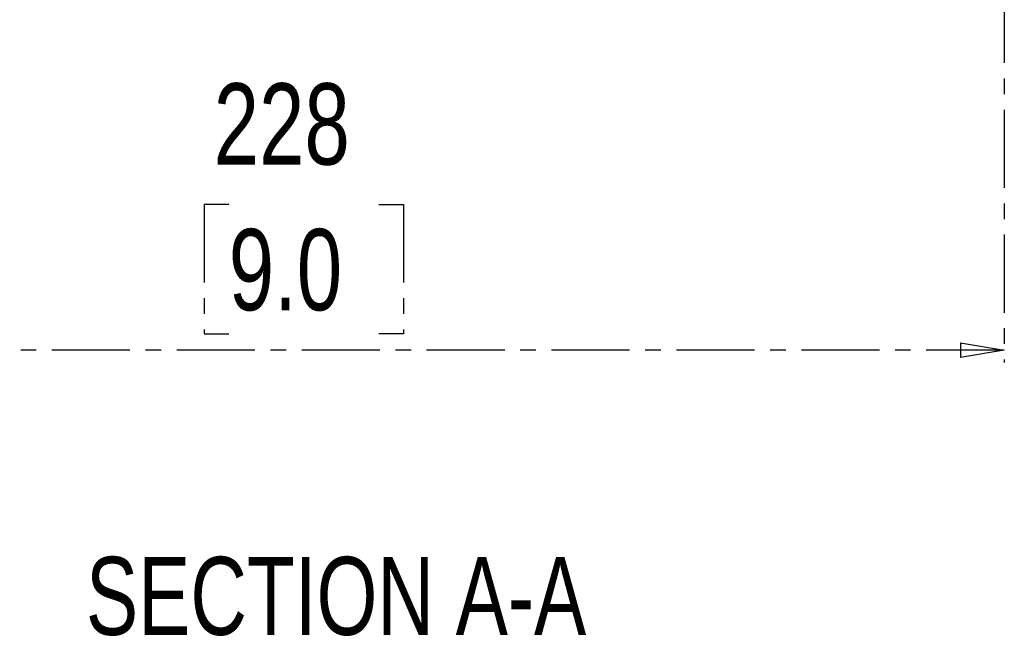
# Model space of a CAD drawing. Header units: millimetres. Extents: x 12 to 859, y 4 to 555.
# Tile 44 of 70: x 591 to 671, y 166 to 216. Entities that reach past the tile are written whole.
import ezdxf

# ---------------------------------------------------------------- set-up
doc = ezdxf.new("R2010")
doc.units = ezdxf.units.MM
doc.linetypes.add('CENTER', pattern=[10.16, 6.35, -1.27, 1.27, -1.27])
doc.layers.add('DEFAULT_1', color=7, linetype='CENTER')
doc.layers.add('LINE', color=150, linetype='CENTER', lineweight=35)
doc.styles.add('SLDTEXTSTYLE2', font='TXT', dxfattribs={"width": 0.75})
doc.dimstyles.new('SLDDIMSTYLE0', dxfattribs={"dimtxt": 6.614583, "dimasz": 3.556, "dimexe": 0, "dimexo": 0.0625, "dimgap": 1.653646, "dimtad": 1, "dimdec": 0, "dimlfac": 2, "dimrnd": 1e-09, "dimzin": 12, "dimdsep": 46, "dimtxsty": 'SLDTEXTSTYLE2', "dimblk1": 'CLOSED', "dimblk2": 'CLOSED', "dimsah": 1, "dimcen": 0.09, "dimadec": 0, "dimazin": 3, "dimtfac": 1, "dimtdec": 0, "dimtofl": 0, "dimtmove": 0, "dimatfit": 3, "dimldrblk": 'CLOSED', "dimfxl": 1, "dimfrac": 2, "dimtolj": 1, "dimtzin": 12, "dimarcsym": 0})

# ---------------------------------------------------------------- blocks, each defined once
blk = doc.blocks.new('_Closed')
at = {"color": 0, "linetype": 'ByBlock', "lineweight": -2}
for p, q in [((-1, 0.166667), (0, 0)), ((-1, 0.166667), (-1, -0.166667)), ((0, 0), (-1, -0.166667)), ((0, 0), (-1, 0))]:
    blk.add_line(p, q, dxfattribs=at)
blk = doc.blocks.new('_D_4')
at = {"layer": 'DEFAULT_1'}
for p, q in [((556.9, 228.985), (556.9, 188.096)), ((670.85, 228.985), (670.85, 188.096)), ((607.768, 200.947), (605.756, 200.947)), ((605.756, 200.947), (605.756, 190.437)), ((619.981, 200.947), (621.993, 200.947)), ((621.993, 200.947), (621.993, 190.437)), ((605.756, 190.437), (607.768, 190.437)), ((621.993, 190.437), (619.981, 190.437)), ((670.85, 189.096), (556.9, 189.096))]:
    blk.add_line(p, q, dxfattribs=at)
at = {"layer": 'DEFAULT_1', "xscale": 3.556, "yscale": 3.556, "rotation": 180}
blk.add_blockref('_Closed', (556.9, 189.096, 32.921), dxfattribs=at)
at = {"layer": 'DEFAULT_1', "xscale": 3.556, "yscale": 3.556}
blk.add_blockref('_Closed', (670.85, 189.096, 32.921), dxfattribs=at)
at = {"layer": 'DEFAULT_1', "char_height": 6.6146, "attachment_point": 1, "style": 'SLDTEXTSTYLE2'}
for s, insert in [('228', (606.543, 210.815)), ('9.0', (607.768, 198.964))]:
    blk.add_mtext(s, dxfattribs=dict(at, insert=insert))

msp = doc.modelspace()

# ---------------------------------------------------------------- texts
at = {"layer": 'LINE', "insert": (616.495, 172.286), "char_height": 6.35, "attachment_point": 2, "style": 'SLDTEXTSTYLE2'}
msp.add_mtext('SECTION A-A', dxfattribs=at)

# ---------------------------------------------------------------- dimensions: what is measured, and where the dimension line sits
at = {"layer": 'DEFAULT_1'}
dim = msp.add_linear_dim(base=(556.9, 189.096), p1=(670.85, 229.985), p2=(556.9, 229.985), dimstyle='SLDDIMSTYLE0', dxfattribs=at)
dim.commit()
dim.dimension.update_dxf_attribs({"geometry": '_D_4', "text_midpoint": (613.875, 189.096), "dimtype": 160})

doc.saveas('drawing.dxf')
